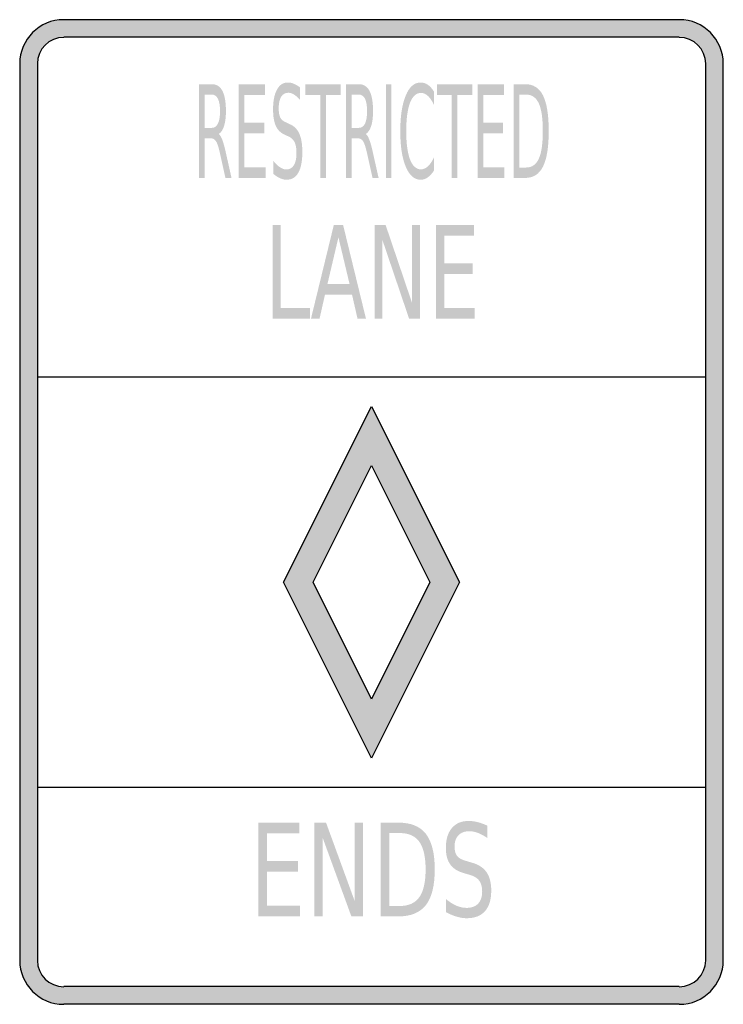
# Model space of a CAD drawing. Header units: inches. Extents: x -0.5 to 0.5, y -0.7 to 0.7.
import ezdxf

# ---------------------------------------------------------------- set-up
doc = ezdxf.new("R2010")
doc.units = ezdxf.units.IN
doc.header["$MEASUREMENT"] = 0

msp = doc.modelspace()

# ---------------------------------------------------------------- hatches: boundary and pattern name
h = msp.add_hatch(color=7)
h.paths.add_polyline_path([(0.4375, -0.7), (-0.4375, -0.7), (-0.4459, -0.6995), (-0.4541, -0.6977), (-0.4618, -0.6951), (-0.469, -0.6914), (-0.4758, -0.6869), (-0.4816, -0.6818), (-0.487, -0.6757), (-0.4914, -0.669), (-0.4951, -0.6617), (-0.4977, -0.654), (-0.4993, -0.6459), (-0.5, -0.6375), (-0.5, 0.6375), (-0.4993, 0.6459), (-0.4977, 0.654), (-0.4951, 0.6617), (-0.4914, 0.669), (-0.487, 0.6757), (-0.4816, 0.6818), (-0.4758, 0.6869), (-0.469, 0.6914), (-0.4618, 0.6951), (-0.4541, 0.6977), (-0.4459, 0.6995), (-0.4375, 0.7), (0.4375, 0.7), (0.4459, 0.6995), (0.4541, 0.6977), (0.4618, 0.6951), (0.469, 0.6914), (0.4758, 0.6869), (0.4816, 0.6818), (0.487, 0.6757), (0.4914, 0.669), (0.4951, 0.6617), (0.4977, 0.654), (0.4993, 0.6459), (0.5, 0.6375), (0.5, -0.6375), (0.4993, -0.6459), (0.4977, -0.654), (0.4951, -0.6617), (0.4914, -0.669), (0.487, -0.6757), (0.4816, -0.6818), (0.4758, -0.6869), (0.469, -0.6914), (0.4618, -0.6951), (0.4541, -0.6977), (0.4459, -0.6995), (0.4375, -0.7)])
h.paths.add_polyline_path([(-0.4375, 0.675), (-0.4426, 0.6746), (-0.4475, 0.6736), (-0.452, 0.672), (-0.4564, 0.6699), (-0.4604, 0.6671), (-0.4639, 0.6641), (-0.4671, 0.6603), (-0.4699, 0.6564), (-0.472, 0.6522), (-0.4737, 0.6475), (-0.4746, 0.6426), (-0.4748, 0.6375), (-0.4748, 0.1916), (-0.4748, -0.3918), (-0.4748, -0.6375), (-0.4746, -0.6426), (-0.4737, -0.6475), (-0.472, -0.6522), (-0.4699, -0.6564), (-0.4671, -0.6603), (-0.4639, -0.6641), (-0.4604, -0.6671), (-0.4564, -0.6699), (-0.452, -0.672), (-0.4475, -0.6736), (-0.4426, -0.6746), (-0.4375, -0.675), (0.4375, -0.675), (0.4426, -0.6746), (0.4475, -0.6736), (0.4522, -0.672), (0.4564, -0.6699), (0.4604, -0.6671), (0.4641, -0.6641), (0.4671, -0.6603), (0.4699, -0.6564), (0.472, -0.6522), (0.4737, -0.6475), (0.4746, -0.6426), (0.4751, -0.6375), (0.4751, -0.3918), (0.4751, 0.1916), (0.4751, 0.6375), (0.4746, 0.6426), (0.4737, 0.6475), (0.472, 0.6522), (0.4699, 0.6564), (0.4671, 0.6603), (0.4641, 0.6641), (0.4604, 0.6671), (0.4564, 0.6699), (0.4522, 0.672), (0.4475, 0.6736), (0.4426, 0.6746), (0.4375, 0.675), (-0.4375, 0.675)], flags=0)
h = msp.add_hatch(color=7)
edge = h.paths.add_edge_path()
edge.add_spline(control_points=[(-0.2171, 0.5375), (-0.2153, 0.5362), (-0.2136, 0.5334), (-0.212, 0.5291), (-0.2104, 0.5248), (-0.2088, 0.5189), (-0.2071, 0.5114)], knot_values=[0, 0, 0, 0, 1, 1, 1, 2, 2, 2, 2], degree=3, periodic=0)
edge.add_line((-0.2071, 0.5114), (-0.199, 0.475))
edge.add_line((-0.199, 0.475), (-0.2076, 0.475))
edge.add_line((-0.2076, 0.475), (-0.2152, 0.5092))
edge.add_spline(control_points=[(-0.2152, 0.5092), (-0.2171, 0.5181), (-0.219, 0.524), (-0.2209, 0.527), (-0.2227, 0.5299), (-0.2252, 0.5313), (-0.2284, 0.5313)], knot_values=[0, 0, 0, 0, 1, 1, 1, 2, 2, 2, 2], degree=3, periodic=0)
edge.add_line((-0.2284, 0.5313), (-0.2371, 0.5313))
edge.add_line((-0.2371, 0.5313), (-0.2371, 0.475))
edge.add_line((-0.2371, 0.475), (-0.2452, 0.475))
edge.add_line((-0.2452, 0.475), (-0.2452, 0.6083))
edge.add_line((-0.2452, 0.6083), (-0.2271, 0.6083))
edge.add_spline(control_points=[(-0.2271, 0.6083), (-0.2203, 0.6083), (-0.2152, 0.6051), (-0.2119, 0.5988), (-0.2086, 0.5924), (-0.2069, 0.5828), (-0.2069, 0.5699), (-0.2069, 0.5615), (-0.2078, 0.5546), (-0.2095, 0.549), (-0.2112, 0.5435), (-0.2137, 0.5396), (-0.2171, 0.5375)], knot_values=[0, 0, 0, 0, 1, 1, 1, 2, 2, 2, 3, 3, 3, 4, 4, 4, 4], degree=3, periodic=0)
edge = h.paths.add_edge_path(flags=0)
edge.add_line((-0.2371, 0.5935), (-0.2371, 0.5462))
edge.add_line((-0.2371, 0.5462), (-0.2271, 0.5462))
edge.add_spline(control_points=[(-0.2271, 0.5462), (-0.2232, 0.5462), (-0.2203, 0.5482), (-0.2183, 0.5522), (-0.2163, 0.5562), (-0.2153, 0.5621), (-0.2153, 0.5699), (-0.2153, 0.5777), (-0.2163, 0.5836), (-0.2183, 0.5876), (-0.2203, 0.5915), (-0.2232, 0.5935), (-0.2271, 0.5935)], knot_values=[0, 0, 0, 0, 1, 1, 1, 2, 2, 2, 3, 3, 3, 4, 4, 4, 4], degree=3, periodic=0)
edge.add_line((-0.2271, 0.5935), (-0.2371, 0.5935))
for points in [[(-0.1887, 0.6083), (-0.1512, 0.6083), (-0.1512, 0.5931), (-0.1807, 0.5931), (-0.1807, 0.5537), (-0.1524, 0.5537), (-0.1524, 0.5385), (-0.1807, 0.5385), (-0.1807, 0.4902), (-0.1505, 0.4902), (-0.1505, 0.475), (-0.1887, 0.475), (-0.1887, 0.6083)], [(-0.0939, 0.6083), (-0.0438, 0.6083), (-0.0438, 0.5931), (-0.0648, 0.5931), (-0.0648, 0.475), (-0.0728, 0.475), (-0.0728, 0.5931), (-0.0939, 0.5931), (-0.0939, 0.6083)], [(0.0204, 0.6083), (0.0284, 0.6083), (0.0284, 0.475), (0.0204, 0.475), (0.0204, 0.6083)], [(0.0929, 0.6083), (0.1431, 0.6083), (0.1431, 0.5931), (0.122, 0.5931), (0.122, 0.475), (0.114, 0.475), (0.114, 0.5931), (0.0929, 0.5931), (0.0929, 0.6083)], [(0.1507, 0.6083), (0.1882, 0.6083), (0.1882, 0.5931), (0.1588, 0.5931), (0.1588, 0.5537), (0.187, 0.5537), (0.187, 0.5385), (0.1588, 0.5385), (0.1588, 0.4902), (0.1889, 0.4902), (0.1889, 0.475), (0.1507, 0.475), (0.1507, 0.6083)], [(-0.1405, 0.4083), (-0.1289, 0.4083), (-0.1289, 0.2902), (-0.0875, 0.2902), (-0.0875, 0.275), (-0.1405, 0.275), (-0.1405, 0.4083)], [(0.0045, 0.4083), (0.02, 0.4083), (0.0578, 0.2968), (0.0578, 0.4083), (0.0689, 0.4083), (0.0689, 0.275), (0.0534, 0.275), (0.0156, 0.3865), (0.0156, 0.275), (0.0045, 0.275), (0.0045, 0.4083)], [(0.0918, 0.4083), (0.1457, 0.4083), (0.1457, 0.3931), (0.1034, 0.3931), (0.1034, 0.3537), (0.144, 0.3537), (0.144, 0.3385), (0.1034, 0.3385), (0.1034, 0.2902), (0.1467, 0.2902), (0.1467, 0.275), (0.0918, 0.275), (0.0918, 0.4083)], [(-0.1608, -0.4417), (-0.1028, -0.4417), (-0.1028, -0.4568), (-0.1484, -0.4568), (-0.1484, -0.4963), (-0.1047, -0.4963), (-0.1047, -0.5115), (-0.1484, -0.5115), (-0.1484, -0.5598), (-0.1017, -0.5598), (-0.1017, -0.575), (-0.1608, -0.575), (-0.1608, -0.4417)], [(-0.0813, -0.4417), (-0.0646, -0.4417), (-0.0239, -0.5532), (-0.0239, -0.4417), (-0.0119, -0.4417), (-0.0119, -0.575), (-0.0286, -0.575), (-0.0693, -0.4635), (-0.0693, -0.575), (-0.0813, -0.575), (-0.0813, -0.4417)]]:
    msp.add_hatch(color=7).paths.add_polyline_path(points)
h = msp.add_hatch(color=7)
edge = h.paths.add_edge_path()
edge.add_line((-0.1018, 0.6039), (-0.1018, 0.5863))
edge.add_spline(control_points=[(-0.1018, 0.5863), (-0.1049, 0.5896), (-0.1077, 0.5921), (-0.1104, 0.5937), (-0.1131, 0.5953), (-0.1157, 0.5961), (-0.1182, 0.5961), (-0.1226, 0.5961), (-0.126, 0.5942), (-0.1284, 0.5904), (-0.1307, 0.5866), (-0.1319, 0.5811), (-0.1319, 0.5741), (-0.1319, 0.5682), (-0.1311, 0.5638), (-0.1296, 0.5608), (-0.128, 0.5578), (-0.125, 0.5553), (-0.1206, 0.5535)], knot_values=[0, 0, 0, 0, 1, 1, 1, 2, 2, 2, 3, 3, 3, 4, 4, 4, 5, 5, 5, 6, 6, 6, 6], degree=3, periodic=0)
edge.add_line((-0.1206, 0.5535), (-0.1158, 0.5513))
edge.add_spline(control_points=[(-0.1158, 0.5513), (-0.1098, 0.5487), (-0.1053, 0.5442), (-0.1025, 0.5377), (-0.0997, 0.5313), (-0.0983, 0.5226), (-0.0983, 0.5118), (-0.0983, 0.4989), (-0.1002, 0.4891), (-0.104, 0.4824), (-0.1078, 0.4757), (-0.1135, 0.4724), (-0.1209, 0.4724), (-0.1238, 0.4724), (-0.1267, 0.4731), (-0.1299, 0.4745), (-0.1331, 0.476), (-0.1363, 0.4781), (-0.1397, 0.4809)], knot_values=[0, 0, 0, 0, 1, 1, 1, 2, 2, 2, 3, 3, 3, 4, 4, 4, 5, 5, 5, 6, 6, 6, 6], degree=3, periodic=0)
edge.add_line((-0.1397, 0.4809), (-0.1397, 0.4995))
edge.add_spline(control_points=[(-0.1397, 0.4995), (-0.1365, 0.4953), (-0.1333, 0.4923), (-0.1301, 0.4902), (-0.127, 0.4881), (-0.124, 0.487), (-0.1209, 0.487), (-0.1164, 0.487), (-0.1128, 0.4891), (-0.1103, 0.4931), (-0.1078, 0.4972), (-0.1066, 0.5029), (-0.1066, 0.5104), (-0.1066, 0.517), (-0.1075, 0.5221), (-0.1093, 0.5258), (-0.1111, 0.5295), (-0.114, 0.5323), (-0.1181, 0.5341)], knot_values=[0, 0, 0, 0, 1, 1, 1, 2, 2, 2, 3, 3, 3, 4, 4, 4, 5, 5, 5, 6, 6, 6, 6], degree=3, periodic=0)
edge.add_line((-0.1181, 0.5341), (-0.123, 0.5362))
edge.add_spline(control_points=[(-0.123, 0.5362), (-0.129, 0.5389), (-0.1333, 0.5431), (-0.1359, 0.5488), (-0.1386, 0.5546), (-0.1399, 0.5625), (-0.1399, 0.5727), (-0.1399, 0.5845), (-0.1381, 0.5938), (-0.1344, 0.6005), (-0.1307, 0.6073), (-0.1256, 0.6107), (-0.1192, 0.6107), (-0.1164, 0.6107), (-0.1135, 0.6102), (-0.1106, 0.609), (-0.1078, 0.6079), (-0.1048, 0.6062), (-0.1018, 0.6039)], knot_values=[0, 0, 0, 0, 1, 1, 1, 2, 2, 2, 3, 3, 3, 4, 4, 4, 5, 5, 5, 6, 6, 6, 6], degree=3, periodic=0)
h = msp.add_hatch(color=7)
edge = h.paths.add_edge_path()
edge.add_spline(control_points=[(-0.008, 0.5375), (-0.0063, 0.5362), (-0.0046, 0.5334), (-0.003, 0.5291), (-0.0013, 0.5248), (0.0003, 0.5189), (0.0019, 0.5114)], knot_values=[0, 0, 0, 0, 1, 1, 1, 2, 2, 2, 2], degree=3, periodic=0)
edge.add_line((0.0019, 0.5114), (0.0101, 0.475))
edge.add_line((0.0101, 0.475), (0.0015, 0.475))
edge.add_line((0.0015, 0.475), (-0.0061, 0.5092))
edge.add_spline(control_points=[(-0.0061, 0.5092), (-0.0081, 0.5181), (-0.01, 0.524), (-0.0118, 0.527), (-0.0136, 0.5299), (-0.0162, 0.5313), (-0.0193, 0.5313)], knot_values=[0, 0, 0, 0, 1, 1, 1, 2, 2, 2, 2], degree=3, periodic=0)
edge.add_line((-0.0193, 0.5313), (-0.0281, 0.5313))
edge.add_line((-0.0281, 0.5313), (-0.0281, 0.475))
edge.add_line((-0.0281, 0.475), (-0.0361, 0.475))
edge.add_line((-0.0361, 0.475), (-0.0361, 0.6083))
edge.add_line((-0.0361, 0.6083), (-0.018, 0.6083))
edge.add_spline(control_points=[(-0.018, 0.6083), (-0.0112, 0.6083), (-0.0062, 0.6051), (-0.0028, 0.5988), (0.0005, 0.5924), (0.0022, 0.5828), (0.0022, 0.5699), (0.0022, 0.5615), (0.0013, 0.5546), (-0.0004, 0.549), (-0.0021, 0.5435), (-0.0047, 0.5396), (-0.008, 0.5375)], knot_values=[0, 0, 0, 0, 1, 1, 1, 2, 2, 2, 3, 3, 3, 4, 4, 4, 4], degree=3, periodic=0)
edge = h.paths.add_edge_path(flags=0)
edge.add_line((-0.0281, 0.5935), (-0.0281, 0.5462))
edge.add_line((-0.0281, 0.5462), (-0.018, 0.5462))
edge.add_spline(control_points=[(-0.018, 0.5462), (-0.0141, 0.5462), (-0.0112, 0.5482), (-0.0092, 0.5522), (-0.0073, 0.5562), (-0.0063, 0.5621), (-0.0063, 0.5699), (-0.0063, 0.5777), (-0.0073, 0.5836), (-0.0092, 0.5876), (-0.0112, 0.5915), (-0.0141, 0.5935), (-0.018, 0.5935)], knot_values=[0, 0, 0, 0, 1, 1, 1, 2, 2, 2, 3, 3, 3, 4, 4, 4, 4], degree=3, periodic=0)
edge.add_line((-0.018, 0.5935), (-0.0281, 0.5935))
h = msp.add_hatch(color=7)
edge = h.paths.add_edge_path()
edge.add_line((0.0887, 0.598), (0.0887, 0.579))
edge.add_spline(control_points=[(0.0887, 0.579), (0.086, 0.5847), (0.0831, 0.5889), (0.0801, 0.5917), (0.077, 0.5945), (0.0738, 0.5959), (0.0703, 0.5959), (0.0636, 0.5959), (0.0584, 0.5912), (0.0548, 0.5819), (0.0512, 0.5726), (0.0494, 0.5591), (0.0494, 0.5415), (0.0494, 0.524), (0.0512, 0.5105), (0.0548, 0.5012), (0.0584, 0.4919), (0.0636, 0.4872), (0.0703, 0.4872), (0.0738, 0.4872), (0.077, 0.4886), (0.0801, 0.4914), (0.0831, 0.4942), (0.086, 0.4984), (0.0887, 0.5041)], knot_values=[0, 0, 0, 0, 1, 1, 1, 2, 2, 2, 3, 3, 3, 4, 4, 4, 5, 5, 5, 6, 6, 6, 7, 7, 7, 8, 8, 8, 8], degree=3, periodic=0)
edge.add_line((0.0887, 0.5041), (0.0887, 0.4853))
edge.add_spline(control_points=[(0.0887, 0.4853), (0.0859, 0.481), (0.0829, 0.4778), (0.0798, 0.4756), (0.0767, 0.4735), (0.0733, 0.4724), (0.0699, 0.4724), (0.0609, 0.4724), (0.0538, 0.4786), (0.0487, 0.4909), (0.0435, 0.5033), (0.0409, 0.5201), (0.0409, 0.5415), (0.0409, 0.563), (0.0435, 0.5798), (0.0487, 0.5922), (0.0538, 0.6046), (0.0609, 0.6107), (0.0699, 0.6107), (0.0734, 0.6107), (0.0767, 0.6097), (0.0799, 0.6076), (0.083, 0.6054), (0.086, 0.6023), (0.0887, 0.598)], knot_values=[0, 0, 0, 0, 1, 1, 1, 2, 2, 2, 3, 3, 3, 4, 4, 4, 5, 5, 5, 6, 6, 6, 7, 7, 7, 8, 8, 8, 8], degree=3, periodic=0)
h = msp.add_hatch(color=7)
edge = h.paths.add_edge_path()
edge.add_line((0.2021, 0.6083), (0.2185, 0.6083))
edge.add_spline(control_points=[(0.2185, 0.6083), (0.23, 0.6083), (0.2385, 0.6029), (0.2438, 0.5922), (0.2492, 0.5815), (0.2519, 0.5646), (0.2519, 0.5418), (0.2519, 0.5188), (0.2492, 0.5019), (0.2438, 0.4912), (0.2384, 0.4804), (0.23, 0.475), (0.2185, 0.475)], knot_values=[0, 0, 0, 0, 1, 1, 1, 2, 2, 2, 3, 3, 3, 4, 4, 4, 4], degree=3, periodic=0)
edge.add_line((0.2185, 0.475), (0.2021, 0.475))
edge.add_line((0.2021, 0.475), (0.2021, 0.6083))
edge = h.paths.add_edge_path(flags=0)
edge.add_line((0.2101, 0.5935), (0.2101, 0.4898))
edge.add_line((0.2101, 0.4898), (0.2198, 0.4898))
edge.add_spline(control_points=[(0.2198, 0.4898), (0.228, 0.4898), (0.234, 0.494), (0.2378, 0.5023), (0.2416, 0.5106), (0.2435, 0.5238), (0.2435, 0.5418), (0.2435, 0.5596), (0.2416, 0.5727), (0.2378, 0.581), (0.234, 0.5893), (0.228, 0.5935), (0.2198, 0.5935)], knot_values=[0, 0, 0, 0, 1, 1, 1, 2, 2, 2, 3, 3, 3, 4, 4, 4, 4], degree=3, periodic=0)
edge.add_line((0.2198, 0.5935), (0.2101, 0.5935))
h = msp.add_hatch(color=7)
h.paths.add_polyline_path([(-0.0535, 0.4083), (-0.0404, 0.4083), (-0.0079, 0.275), (-0.0199, 0.275), (-0.0277, 0.3092), (-0.0661, 0.3092), (-0.0738, 0.275), (-0.086, 0.275), (-0.0535, 0.4083)])
h.paths.add_polyline_path([(-0.047, 0.3905), (-0.0626, 0.3242), (-0.0312, 0.3242), (-0.047, 0.3905)], flags=0)
h = msp.add_hatch(color=7)
h.paths.add_polyline_path([(-0.1251, -0.1001), (0, -0.35), (0.1251, -0.1001), (0, 0.15), (-0.1251, -0.1001)])
h.paths.add_polyline_path([(-0.0831, -0.1001), (0, -0.2662), (0.0831, -0.1001), (0, 0.066), (-0.0831, -0.1001)], flags=0)
h = msp.add_hatch(color=7)
edge = h.paths.add_edge_path()
edge.add_line((0.0128, -0.4417), (0.0383, -0.4417))
edge.add_spline(control_points=[(0.0383, -0.4417), (0.0561, -0.4417), (0.0691, -0.447), (0.0774, -0.4578), (0.0857, -0.4685), (0.0899, -0.4853), (0.0899, -0.5082), (0.0899, -0.5312), (0.0857, -0.5481), (0.0774, -0.5588), (0.069, -0.5696), (0.056, -0.575), (0.0383, -0.575)], knot_values=[0, 0, 0, 0, 1, 1, 1, 2, 2, 2, 3, 3, 3, 4, 4, 4, 4], degree=3, periodic=0)
edge.add_line((0.0383, -0.575), (0.0128, -0.575))
edge.add_line((0.0128, -0.575), (0.0128, -0.4417))
edge = h.paths.add_edge_path(flags=0)
edge.add_line((0.0252, -0.4565), (0.0252, -0.5602))
edge.add_line((0.0252, -0.5602), (0.0402, -0.5602))
edge.add_spline(control_points=[(0.0402, -0.5602), (0.0528, -0.5602), (0.0621, -0.556), (0.068, -0.5477), (0.0739, -0.5393), (0.0769, -0.5262), (0.0769, -0.5082), (0.0769, -0.4903), (0.0739, -0.4773), (0.068, -0.4689), (0.0621, -0.4606), (0.0528, -0.4565), (0.0402, -0.4565)], knot_values=[0, 0, 0, 0, 1, 1, 1, 2, 2, 2, 3, 3, 3, 4, 4, 4, 4], degree=3, periodic=0)
edge.add_line((0.0402, -0.4565), (0.0252, -0.4565))
h = msp.add_hatch(color=7)
edge = h.paths.add_edge_path()
edge.add_line((0.1647, -0.446), (0.1647, -0.4636))
edge.add_spline(control_points=[(0.1647, -0.4636), (0.16, -0.4604), (0.1556, -0.4579), (0.1514, -0.4563), (0.1472, -0.4547), (0.1431, -0.4539), (0.1393, -0.4539), (0.1325, -0.4539), (0.1273, -0.4558), (0.1236, -0.4596), (0.1199, -0.4634), (0.1181, -0.4688), (0.1181, -0.4759), (0.1181, -0.4818), (0.1193, -0.4862), (0.1218, -0.4892), (0.1242, -0.4922), (0.1288, -0.4947), (0.1357, -0.4965)], knot_values=[0, 0, 0, 0, 1, 1, 1, 2, 2, 2, 3, 3, 3, 4, 4, 4, 5, 5, 5, 6, 6, 6, 6], degree=3, periodic=0)
edge.add_line((0.1357, -0.4965), (0.1431, -0.4987))
edge.add_spline(control_points=[(0.1431, -0.4987), (0.1524, -0.5013), (0.1592, -0.5058), (0.1636, -0.5123), (0.168, -0.5187), (0.1702, -0.5274), (0.1702, -0.5382), (0.1702, -0.5511), (0.1672, -0.5609), (0.1613, -0.5676), (0.1554, -0.5743), (0.1466, -0.5776), (0.1351, -0.5776), (0.1307, -0.5776), (0.1261, -0.5769), (0.1212, -0.5754), (0.1163, -0.574), (0.1113, -0.5719), (0.106, -0.5691)], knot_values=[0, 0, 0, 0, 1, 1, 1, 2, 2, 2, 3, 3, 3, 4, 4, 4, 5, 5, 5, 6, 6, 6, 6], degree=3, periodic=0)
edge.add_line((0.106, -0.5691), (0.106, -0.5505))
edge.add_spline(control_points=[(0.106, -0.5505), (0.1111, -0.5546), (0.116, -0.5577), (0.1208, -0.5598), (0.1257, -0.5619), (0.1304, -0.5629), (0.1351, -0.5629), (0.1422, -0.5629), (0.1476, -0.5609), (0.1515, -0.5569), (0.1554, -0.5528), (0.1573, -0.547), (0.1573, -0.5395), (0.1573, -0.533), (0.1559, -0.5279), (0.1531, -0.5242), (0.1504, -0.5205), (0.1458, -0.5177), (0.1395, -0.5159)], knot_values=[0, 0, 0, 0, 1, 1, 1, 2, 2, 2, 3, 3, 3, 4, 4, 4, 5, 5, 5, 6, 6, 6, 6], degree=3, periodic=0)
edge.add_line((0.1395, -0.5159), (0.132, -0.5137))
edge.add_spline(control_points=[(0.132, -0.5137), (0.1227, -0.5111), (0.116, -0.5069), (0.1119, -0.5011), (0.1077, -0.4954), (0.1057, -0.4875), (0.1057, -0.4773), (0.1057, -0.4655), (0.1085, -0.4562), (0.1142, -0.4494), (0.12, -0.4426), (0.1278, -0.4393), (0.1378, -0.4393), (0.1422, -0.4393), (0.1466, -0.4398), (0.151, -0.441), (0.1555, -0.4421), (0.16, -0.4438), (0.1647, -0.446)], knot_values=[0, 0, 0, 0, 1, 1, 1, 2, 2, 2, 3, 3, 3, 4, 4, 4, 5, 5, 5, 6, 6, 6, 6], degree=3, periodic=0)

# ---------------------------------------------------------------- linework, layer by layer
at = {"color": 7}
for p, q in [((0.4375, 0.7), (-0.4375, 0.7)), ((0.4375, 0.675), (-0.4375, 0.675)), ((-0.5, 0.6375), (-0.5, -0.6375)), ((-0.4749, 0.6375), (-0.4749, -0.6375)), ((0.475, -0.6375), (0.475, 0.6375)), ((0.5, -0.6375), (0.5, 0.6375)), ((0.475, 0.1917), (-0.4749, 0.1917)), ((-0.125, -0.1), (0, 0.15)), ((0, 0.15), (0.125, -0.1)), ((-0.083, -0.1), (0, 0.0661)), ((0, 0.0661), (0.0831, -0.1)), ((0, -0.35), (-0.125, -0.1)), ((0, -0.2662), (-0.083, -0.1)), ((0.125, -0.1), (0, -0.35)), ((0.0831, -0.1), (0, -0.2662)), ((0.475, -0.3917), (-0.4749, -0.3917)), ((0.4375, -0.6749), (-0.4375, -0.6749)), ((0.4375, -0.7), (-0.4375, -0.7))]:
    msp.add_line(p, q, dxfattribs=at)
for points in [[(-0.4375, 0.7), (-0.472, 0.7), (-0.5, 0.672), (-0.5, 0.6375)], [(0.5, 0.6375), (0.5, 0.672), (0.472, 0.7), (0.4375, 0.7)], [(-0.4375, 0.6749), (-0.4582, 0.6749), (-0.4749, 0.6582), (-0.4749, 0.6375)], [(0.475, 0.6375), (0.475, 0.6582), (0.4582, 0.6749), (0.4375, 0.6749)], [(-0.5, -0.6375), (-0.5, -0.672), (-0.472, -0.7), (-0.4375, -0.7)], [(-0.4749, -0.6375), (-0.4749, -0.6582), (-0.4582, -0.675), (-0.4375, -0.675)], [(0.4375, -0.7), (0.472, -0.7), (0.5, -0.672), (0.5, -0.6375)], [(0.4375, -0.675), (0.4582, -0.675), (0.475, -0.6582), (0.475, -0.6375)]]:
    msp.add_open_spline(points, degree=3, dxfattribs=at)

doc.saveas('drawing.dxf')
